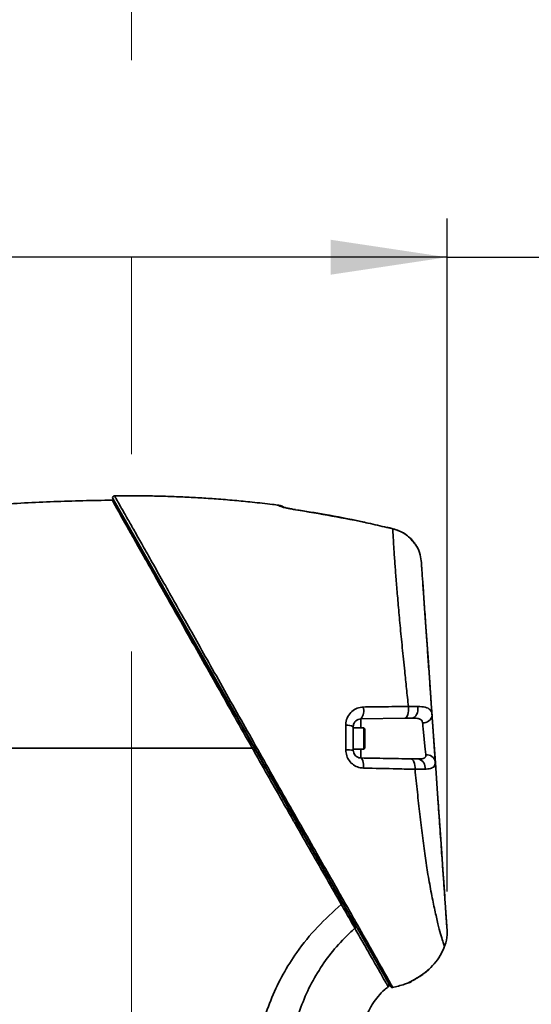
# Model space of a CAD drawing. Header units: millimetres. Extents: x 0 to 297, y 0 to 209.
# Tile 13 of 42: x 86 to 99, y 62 to 87. Entities that reach past the tile are written whole.
import ezdxf

# ---------------------------------------------------------------- set-up
doc = ezdxf.new("R2010")
doc.units = ezdxf.units.MM
doc.header["$PDSIZE"] = -1
doc.linetypes.add('CENTERX2', pattern=[20.32, 12.7, -2.54, 2.54, -2.54])
doc.layers.add('图层0', color=7, linetype='Continuous')
doc.styles.add('SLDTEXTSTYLE0', font='SIMSUN.TTC')
doc.styles.add('SLDTEXTSTYLE5', font='SIMSUN.TTC', dxfattribs={"bigfont": 'bigfont'})
doc.dimstyles.new('SLDDIMSTYLE0', dxfattribs={"dimtxt": 4.5, "dimasz": 3, "dimexe": 0, "dimexo": 0.0625, "dimgap": 1.125, "dimtad": 2, "dimlfac": 10, "dimrnd": 1e-09, "dimzin": 12, "dimdsep": 46, "dimtxsty": 'SLDTEXTSTYLE0', "dimsah": 1, "dimcen": 0.09, "dimadec": 0, "dimazin": 3, "dimtfac": 1, "dimtofl": 0, "dimtmove": 0, "dimatfit": 3, "dimfxl": 0, "dimfrac": 2, "dimtolj": 1, "dimtzin": 12, "dimarcsym": 0})
doc.dimstyles.new('SLDDIMSTYLE10', dxfattribs={"dimtxt": 3.5, "dimasz": 3, "dimexe": 0, "dimexo": 0.0625, "dimgap": 0.875, "dimtad": 0, "dimtih": 1, "dimtoh": 1, "dimdec": 6, "dimlfac": 2, "dimrnd": 1e-09, "dimzin": 12, "dimdsep": 46, "dimtxsty": 'SLDTEXTSTYLE0', "dimblk1": 'NONE', "dimblk2": 'NONE', "dimsah": 1, "dimcen": 0, "dimadec": 0, "dimazin": 3, "dimtfac": 1, "dimtmove": 0, "dimatfit": 3, "dimldrblk": 'NONE', "dimfxl": 0, "dimfrac": 2, "dimtolj": 1, "dimtzin": 12, "dimarcsym": 0})
doc.dimstyles.new('SLDDIMSTYLE7', dxfattribs={"dimtxt": 3.5, "dimasz": 3, "dimexe": 0, "dimexo": 0.0625, "dimgap": 0.875, "dimtad": 0, "dimtih": 1, "dimtoh": 1, "dimlfac": 3, "dimrnd": 1e-09, "dimzin": 12, "dimdsep": 46, "dimtxsty": 'SLDTEXTSTYLE0', "dimblk1": 'NONE', "dimblk2": 'NONE', "dimsah": 1, "dimcen": 0, "dimadec": 0, "dimazin": 3, "dimtol": 1, "dimtp": 0.03, "dimtm": -0.01, "dimtfac": 1, "dimtmove": 0, "dimatfit": 3, "dimldrblk": 'NONE', "dimfxl": 0, "dimfrac": 2, "dimtolj": 1, "dimarcsym": 0})
doc.dimstyles.new('SLDDIMSTYLE8', dxfattribs={"dimtxt": 3.5, "dimasz": 3, "dimexe": 0, "dimexo": 0.0625, "dimgap": 0.875, "dimtad": 0, "dimtih": 1, "dimtoh": 1, "dimlfac": 3, "dimrnd": 1e-09, "dimzin": 12, "dimdsep": 46, "dimtxsty": 'SLDTEXTSTYLE0', "dimblk1": 'NONE', "dimblk2": 'NONE', "dimsah": 1, "dimcen": 0, "dimadec": 0, "dimazin": 3, "dimtfac": 1, "dimtmove": 0, "dimatfit": 3, "dimldrblk": 'NONE', "dimfxl": 0, "dimfrac": 2, "dimtolj": 1, "dimtzin": 12, "dimarcsym": 0})
doc.dimstyles.new('SLDDIMSTYLE9', dxfattribs={"dimtxt": 3.5, "dimasz": 3, "dimexe": 0, "dimexo": 0.0625, "dimgap": 0.875, "dimtad": 0, "dimtih": 1, "dimtoh": 1, "dimlfac": 2, "dimrnd": 1e-09, "dimzin": 12, "dimdsep": 46, "dimtxsty": 'SLDTEXTSTYLE0', "dimblk1": 'NONE', "dimblk2": 'NONE', "dimsah": 1, "dimcen": 0, "dimadec": 0, "dimazin": 3, "dimtfac": 1, "dimtmove": 0, "dimatfit": 3, "dimldrblk": 'NONE', "dimfxl": 0, "dimfrac": 2, "dimtolj": 1, "dimtzin": 12, "dimarcsym": 0})

# ---------------------------------------------------------------- blocks, each defined once
blk = doc.blocks.new('_D_2')
at = {"layer": '图层0'}
for p, q in [((71.324, 74.053), (71.324, 82.281)), ((97.067, 64.926), (97.067, 82.281)), ((97.067, 81.281), (71.324, 81.281)), ((97.067, 81.281), (107.885, 81.281))]:
    blk.add_line(p, q, dxfattribs=at)
for points in [[(71.324, 81.281), (74.324, 80.831), (74.324, 81.731)], [(97.067, 81.281), (94.067, 81.731), (94.067, 80.831)]]:
    blk.add_solid(points, dxfattribs=at)
at = {"layer": '图层0', "insert": (100.029, 86.518), "char_height": 4.5, "attachment_point": 1, "style": 'SLDTEXTSTYLE0'}
blk.add_mtext('258', dxfattribs=at)
blk = doc.blocks.new('_D_7')
at = {"layer": '图层0'}
for p, q in [((71.324, 63.203), (71.324, 58.284)), ((71.324, 59.284), (60.747, 59.284)), ((88.924, 59.284), (71.324, 59.284))]:
    blk.add_line(p, q, dxfattribs=at)
for points in [[(71.324, 59.284), (74.324, 58.834), (74.324, 59.734)], [(88.924, 59.284), (85.924, 59.734), (85.924, 58.834)]]:
    blk.add_solid(points, dxfattribs=at)
at = {"layer": '图层0', "insert": (60.747, 64.521), "char_height": 4.5, "attachment_point": 1, "style": 'SLDTEXTSTYLE0'}
blk.add_mtext('176', dxfattribs=at)
blk = doc.blocks.new('_D_8')
at = {"layer": '图层0'}
for p, q in [((73.674, 109.653), (73.674, 105.145)), ((73.674, 106.145), (58.128, 106.145)), ((73.674, 106.145), (88.924, 106.145))]:
    blk.add_line(p, q, dxfattribs=at)
for points in [[(73.674, 106.145), (76.674, 105.695), (76.674, 106.595)], [(88.924, 106.145), (85.924, 106.595), (85.924, 105.695)]]:
    blk.add_solid(points, dxfattribs=at)
at = {"layer": '图层0', "insert": (58.128, 111.382), "char_height": 4.5, "attachment_point": 1, "style": 'SLDTEXTSTYLE0'}
blk.add_mtext('152.5', dxfattribs=at)
blk = doc.blocks.new('SW_SYMBOL_HOLE_DEPTH')
at = {"layer": '图层0', "color": 0}
for p, q in [((0, 875), (800, 875)), ((400, 875), (400, 75)), ((100, 555), (400, 75)), ((700, 555), (400, 75))]:
    blk.add_line(p, q, dxfattribs=at)
blk = doc.blocks.new('_D_22')
at = {"layer": '图层0'}
blk.add_line((190.522, 127.2), (169.468, 127.2), dxfattribs=at)
at = {"layer": '图层0', "xscale": 0.004072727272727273, "yscale": 0.004072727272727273, "zscale": 0.004072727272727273}
blk.add_blockref('SW_SYMBOL_HOLE_DEPTH', (183.231, 127.487), dxfattribs=at)
at = {"layer": '图层0', "attachment_point": 1, "style": 'SLDTEXTSTYLE0'}
for s, insert, char_height in [('0.03', (178.575, 132.101), 2), ('+', (177.412, 132.101), 2), ('%%c', (169.468, 131.273), 3.5), ('4', (173.338, 131.273), 3.5), ('6', (186.897, 131.273), 3.5), ('0.01', (178.575, 129.774), 2), ('+', (177.412, 129.774), 2)]:
    blk.add_mtext(s, dxfattribs=dict(at, insert=insert, char_height=char_height))
blk = doc.blocks.new('_None')
blk = doc.blocks.new('_D_23')
at = {"layer": '图层0'}
blk.add_line((232.317, 127.552), (258.142, 127.552), dxfattribs=at)
at = {"layer": '图层0', "char_height": 3.5, "attachment_point": 1}
for s, insert, style in [(' 贯穿', (247.958, 130.622), 'SLDTEXTSTYLE5'), ('%%c', (237.978, 130.622), 'SLDTEXTSTYLE0'), ('6-', (233.904, 130.622), 'SLDTEXTSTYLE0'), ('6.6', (241.848, 130.622), 'SLDTEXTSTYLE0'), ('圆周均布', (237.876, 126.549), 'SLDTEXTSTYLE5')]:
    blk.add_mtext(s, dxfattribs=dict(at, insert=insert, style=style))
blk = doc.blocks.new('_D_24')
at = {"layer": '图层0'}
blk.add_line((187.713, 100.037), (172.072, 100.037), dxfattribs=at)
at = {"layer": '图层0', "char_height": 3.5, "attachment_point": 1, "style": 'SLDTEXTSTYLE0'}
for s, insert in [('PCD', (172.072, 104.11)), ('%%c', (178.182, 104.11)), ('50', (182.052, 104.11))]:
    blk.add_mtext(s, dxfattribs=dict(at, insert=insert))
blk = doc.blocks.new('_D_25')
at = {"layer": '图层0'}
blk.add_line((195.24, 104.786), (220.862, 104.786), dxfattribs=at)
at = {"layer": '图层0', "xscale": 0.004072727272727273, "yscale": 0.004072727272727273, "zscale": 0.004072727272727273}
blk.add_blockref('SW_SYMBOL_HOLE_DEPTH', (213.122, 104.644), dxfattribs=at)
at = {"layer": '图层0', "char_height": 3.5, "attachment_point": 1}
for s, insert, style in [('4 x  M6 ', (196.828, 108.43), 'SLDTEXTSTYLE0'), (' 7', (216.788, 108.43), 'SLDTEXTSTYLE0'), ('圆周均布', (200.698, 104.357), 'SLDTEXTSTYLE5')]:
    blk.add_mtext(s, dxfattribs=dict(at, insert=insert, style=style))

msp = doc.modelspace()

# ---------------------------------------------------------------- linework, layer by layer
at = {"color": 7, "linetype": 'Continuous', "lineweight": 35}
for p, q in [((95.60348246, 62.4827305), (88.44291454, 75.05712234)), ((92.72827145, 74.88153503), (92.72827295, 74.88393125)), ((95.66579014, 74.27901171), (95.51425613, 74.31504773)), ((96.06953436, 69.69817683), (96.31170827, 69.69904127)), ((95.98305784, 69.39801528), (94.84301901, 69.37811583)), ((96.16132872, 69.40112701), (95.98305784, 69.39801528)), ((94.64650949, 69.17814629), (94.64650949, 68.5712252)), ((94.91650949, 69.14968574), (94.64650949, 69.14968574)), ((94.94650949, 69.11968574), (94.91650949, 69.14968574)), ((94.91650949, 69.14968574), (94.91650949, 68.59968574)), ((94.94650949, 69.11968574), (94.94650949, 68.62968574)), ((94.64650949, 68.59968574), (94.91650949, 68.59968574)), ((94.91650949, 68.59968574), (94.94650949, 68.62968574)), ((96.13310327, 68.34873715), (96.32459521, 68.34539465)), ((96.49850796, 68.08511907), (96.23937532, 68.07894012)), ((97.03421745, 63.6088144), (97.00343319, 63.51589101)), ((97.00343424, 63.51590243), (97.0342142, 63.60881172)), ((96.58199039, 62.90558947), (96.60509735, 62.92568891)), ((96.60465534, 62.92562205), (96.6061566, 62.92458274))]:
    msp.add_line(p, q, dxfattribs=at)
at = {"color": 8, "linetype": 'Continuous', "lineweight": 35}
for p, q in [((92.72826868, 74.87709959), (92.72827145, 74.88153503)), ((93.15821298, 74.77095237), (93.16039003, 74.77314473)), ((95.51720359, 74.31802034), (95.51425613, 74.31504773)), ((95.66837979, 74.28213415), (95.66579014, 74.27901171)), ((94.84301901, 69.37811583), (94.84301901, 69.14968574)), ((94.84301901, 68.59968574), (94.84301901, 68.37125566))]:
    msp.add_line(p, q, dxfattribs=at)
at = {"color": 7, "linetype": 'Continuous', "lineweight": 35, "flags": 128}
for points in [[(97.00655805, 64.78964915), (97.00554396, 64.80415239), (96.99653698, 64.93296109), (96.9796906, 65.17387989), (96.95731354, 65.49389189), (96.92809241, 65.91177959), (96.89385815, 66.40135883), (96.85392973, 66.97236866), (96.81133325, 67.58153307), (96.76510246, 68.24266943), (96.71639516, 68.93921958), (96.6665189, 69.6524833), (96.61991696, 70.31891862), (96.57525296, 70.95763633), (96.53730266, 71.50034171), (96.50365459, 71.98152079), (96.47786488, 72.35032082), (96.4580591, 72.63354796), (96.44562267, 72.81139095), (96.44121358, 72.87444136), (96.44121358, 72.87444136)], [(95.98305784, 69.39801528), (96.00342394, 69.40444153), (96.02258923, 69.42269355), (96.03962305, 69.45188505), (96.05369828, 69.49059852), (96.06413144, 69.53695408), (96.0704159, 69.58870079), (96.0722465, 69.64332588), (96.06953436, 69.69817683)], [(96.16132872, 69.40112701), (96.19559669, 69.40770255), (96.22801763, 69.42591483), (96.25704145, 69.45489309), (96.28128046, 69.49325184), (96.29957576, 69.53915706), (96.3110526, 69.59041394), (96.31516227, 69.64457181), (96.31170827, 69.69904127)], [(94.90911774, 68.11052132), (94.90910729, 68.16062708), (94.9062567, 68.20914718), (94.90068087, 68.25412559), (94.8926046, 68.29374908), (94.88235346, 68.32642027), (94.87034071, 68.35082207), (94.85705064, 68.36597077), (94.84301901, 68.37125566)], [(96.23937532, 68.07894012), (96.23956278, 68.13015691), (96.23509532, 68.18005556), (96.22616057, 68.22654016), (96.21313383, 68.26765818), (96.19656226, 68.30168255), (96.17714194, 68.3271841), (96.15568857, 68.34309169), (96.13310327, 68.34873715)]]:
    msp.add_lwpolyline(points, dxfattribs=at)
at = {"color": 8, "linetype": 'Continuous', "lineweight": 35, "flags": 128}
msp.add_lwpolyline([(96.14100691, 62.61156734), (96.11162042, 62.59367544), (96.07573277, 62.57849872)], dxfattribs=at)
at = {"color": 7, "linetype": 'Continuous', "lineweight": 35}
for centre, radius, start, end in [((88.48636552, 75.08186122), 0.05, 90.09586387, 209.668608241), ((92.69650949, 74.63879875), 0.25, 55.747851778, 82.51799991), ((94.56834153, 69.59343843), 0.3490151, 321.906726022, 15.186192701), ((96.45140581, 69.50202794), 0.22822744, 265.512127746, 354.481237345), ((94.49279484, 68.90178241), 0.31623597, 60.917020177, 97.033850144), ((94.49484989, 67.4152959), 1.16583583, 82.525404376, 92.015388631), ((96.27616814, 68.1247954), 0.22585218, 349.882121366, 77.618537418), ((96.54306402, 68.23137221), 0.22392402, 10.93380452, 96.453616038), ((95.51369988, 62.51914501), 0.04999971, 310.432393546, 29.336916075), ((95.64989581, 62.50226725), 0.04999998, 209.958727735, 285.855599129), ((95.99651025, 62.80842041), 0.25000047, 288.539466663, 314.035102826)]:
    msp.add_arc(centre, radius, start, end, dxfattribs=at)
at = {"color": 8, "linetype": 'Continuous', "lineweight": 35}
msp.add_arc((92.69654533, 74.62885445), 0.2502639, 57.850840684, 82.717619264, dxfattribs=at)
at = {"color": 7, "linetype": 'Continuous', "lineweight": 35}
for points, knots in [([(81.96690794, 74.53452057), (82.54023359, 74.60927039), (83.68662173, 74.75873571), (85.33885326, 74.89977353), (86.91821525, 74.99038985), (87.92194796, 75.00904093), (88.42390111, 75.01836808)], [0, 0, 0, 0, 0.2676726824, 0.5352224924, 0.7675710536, 1, 1, 1, 1]), ([(92.03857536, 68.62845345), (92.03857438, 68.6284552), (91.88925023, 68.89250061), (91.58959198, 69.42222603), (91.14537133, 70.20722432), (90.71080704, 70.97491062), (90.29233293, 71.7143903), (89.89612629, 72.41479312), (89.54030759, 73.04364168), (89.23016155, 73.59152516), (88.96596982, 74.05833248), (88.76359386, 74.41616701), (88.61778464, 74.67435453), (88.5176293, 74.85190309), (88.47000824, 74.93643705), (88.44455208, 74.98166259), (88.42842969, 75.01032096), (88.42553865, 75.0154667), (88.42389852, 75.01838596)], [0, 0, 0, 0, 0.0000005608, 0.0850594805, 0.1703838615, 0.2554341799, 0.340803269, 0.426455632, 0.5117302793, 0.5899102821, 0.6683763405, 0.7464809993, 0.8048139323, 0.8633123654, 0.9216118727, 0.9292603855, 0.9598681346, 1, 1, 1, 1]), ([(88.4678472, 74.99313078), (88.4741115, 74.9821303), (88.48504065, 74.96293805), (88.56234236, 74.82719156), (88.66203884, 74.65211847), (88.80806595, 74.39568601), (89.01020121, 74.04072423), (89.27402404, 73.57743532), (89.58365288, 73.0337083), (89.93902391, 72.40965519), (90.33481721, 71.71461815), (90.75272277, 70.98075061), (91.18657426, 70.21888108), (91.63030742, 69.43965872), (91.92944169, 68.91436078), (92.07877636, 68.65212004)], [0, 0, 0, 0, 0.0782129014, 0.1364559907, 0.1948985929, 0.2531759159, 0.3312762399, 0.4097380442, 0.4879139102, 0.5732304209, 0.658925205, 0.7443376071, 0.8294641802, 0.9148646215, 1, 1, 1, 1]), ([(92.7287845, 74.88538856), (92.67291837, 74.89294676), (92.44318403, 74.9240278), (92.06088111, 74.96562051), (91.57784143, 75.01307157), (91.12742395, 75.04964926), (90.68314796, 75.07925653), (90.24692147, 75.10201004), (89.82482509, 75.1178341), (89.49607709, 75.12563131), (89.27105951, 75.12895374), (89.136071, 75.13028881), (89.00531295, 75.13105571), (88.83881566, 75.13126553), (88.66226423, 75.13158006), (88.5339867, 75.13178766), (88.48644551, 75.1318646)], [0, 0, 0, 0, 0.0397667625, 0.1635300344, 0.2712318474, 0.3821463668, 0.4822851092, 0.5853136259, 0.6902702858, 0.7802330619, 0.8172731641, 0.8490158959, 0.8754591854, 0.9095120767, 0.9664640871, 1, 1, 1, 1]), ([(93.15821298, 74.77095237), (93.13215159, 74.77509032), (93.05429725, 74.78745183), (92.93315902, 74.81185381), (92.81949428, 74.84025952), (92.74303793, 74.86458141), (92.73320553, 74.87291519), (92.72826868, 74.87709959)], [0, 0, 0, 0, 0.11230754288, 0.33550129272, 0.55715896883, 0.77764913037, 1, 1, 1, 1]), ([(93.02627732, 74.79630445), (92.99424336, 74.80281949), (92.92931052, 74.81602548), (92.85877861, 74.83416362), (92.82179509, 74.84487212), (92.80755417, 74.85040639), (92.81001652, 74.84932519), (92.81017154, 74.84925713)], [0, 0, 0, 0, 0.2925499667, 0.5929988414, 0.832449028, 0.989451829, 1, 1, 1, 1]), ([(93.16051117, 74.7734522), (93.15209113, 74.77463196), (93.10675436, 74.78098425), (93.05913845, 74.78937713), (93.02701213, 74.79614955), (93.02627732, 74.79630445)], [0, 0, 0, 0, 0.1822482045, 0.9812958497, 1, 1, 1, 1]), ([(95.51425613, 74.31504773), (95.35209309, 74.3525801), (94.57258522, 74.53299589), (93.78330064, 74.66578652), (93.15821298, 74.77095237)], [0, 0, 0, 0, 0.208032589, 1, 1, 1, 1]), ([(95.02324752, 74.42634063), (94.96463431, 74.43998622), (94.59878377, 74.52515896), (93.97766729, 74.64248324), (93.41311707, 74.73147209), (93.16014627, 74.77134734)], [0, 0, 0, 0, 0.0952601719, 0.5945927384, 1, 1, 1, 1]), ([(95.66834704, 74.2820616), (95.63307996, 74.2905877), (95.58270183, 74.30276701), (95.53225835, 74.31430794), (95.51712769, 74.31776967)], [0, 0, 0, 0, 0.7000474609, 1, 1, 1, 1]), ([(96.06953436, 69.69817683), (96.05295605, 69.85287678), (96.01979845, 70.16228582), (95.96605309, 70.67208597), (95.91023557, 71.22085517), (95.85495221, 71.79153065), (95.80724749, 72.31386101), (95.76735484, 72.78193289), (95.73450545, 73.19412116), (95.70883736, 73.54309113), (95.68994372, 73.82816159), (95.6767638, 74.05145836), (95.66928041, 74.19790067), (95.66672659, 74.25724928), (95.66579014, 74.27901171)], [0, 0, 0, 0, 0.0688617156, 0.1377275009, 0.2332942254, 0.3291948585, 0.4247852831, 0.516127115, 0.6077405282, 0.6990795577, 0.7831062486, 0.8673491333, 0.9513585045, 1, 1, 1, 1]), ([(96.20099173, 73.9422583), (96.19700013, 73.94801106), (96.16284341, 73.99723838), (96.07556882, 74.07798536), (95.94038106, 74.17640014), (95.80151925, 74.24634153), (95.70656409, 74.26933045), (95.66755955, 74.27877356)], [0, 0, 0, 0, 0.0332805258, 0.2847872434, 0.5459658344, 0.8134972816, 1, 1, 1, 1]), ([(96.23143859, 73.89940649), (96.21918537, 73.9202019), (96.20677636, 73.94126168), (96.18935252, 73.95881424), (96.18913378, 73.95903459)], [0, 0, 0, 0, 0.9874461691, 1, 1, 1, 1]), ([(96.40083109, 73.45193023), (96.38982406, 73.52204164), (96.36732995, 73.66532219), (96.28928411, 73.84038613), (96.2140642, 73.91917696), (96.19895601, 73.93500238)], [0, 0, 0, 0, 0.4336684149, 0.8862502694, 1, 1, 1, 1]), ([(96.31854018, 73.75111844), (96.30729719, 73.77798406), (96.28946684, 73.82059047), (96.26062011, 73.85899269), (96.24996279, 73.87318026)], [0, 0, 0, 0, 0.6305534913, 1, 1, 1, 1]), ([(96.40083109, 73.45193023), (96.40246517, 73.42856284), (96.40713814, 73.36173898), (96.42111075, 73.16192922), (96.44506551, 72.81937237), (96.47722501, 72.35948457), (96.51302617, 71.84751724), (96.54880823, 71.33582005), (96.58247474, 70.85437373), (96.61581391, 70.37760628), (96.64796087, 69.9178861), (96.66837093, 69.62600902), (96.67857537, 69.48007892)], [0, 0, 0, 0, 0.065213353, 0.1864909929, 0.3078031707, 0.4406039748, 0.5734145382, 0.6660844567, 0.7590417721, 0.8516894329, 0.9258490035, 1, 1, 1, 1]), ([(96.41949907, 73.18496856), (96.41955775, 73.18412954), (96.41971061, 73.18194362), (96.4127695, 73.28120518), (96.40444059, 73.40031266), (96.40083109, 73.45193023)], [0, 0, 0, 0, 0.2608859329, 0.6796903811, 1, 1, 1, 1]), ([(94.45406994, 69.21563838), (94.45490556, 69.23656773), (94.45800114, 69.3141006), (94.5006531, 69.44368044), (94.6028887, 69.57458192), (94.74278878, 69.66502195), (94.85111045, 69.67825915), (94.9051689, 69.68486524)], [0, 0, 0, 0, 0.08495411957, 0.31471294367, 0.54751756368, 0.77418646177, 1, 1, 1, 1]), ([(94.9051689, 69.68486524), (95.06492129, 69.68716908), (95.45834175, 69.69284272), (95.84178949, 69.69618921), (96.06953436, 69.69817683)], [0, 0, 0, 0, 0.4060602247, 1, 1, 1, 1]), ([(96.31170827, 69.69904127), (96.38074208, 69.69578594), (96.51882272, 69.68927467), (96.6381969, 69.62264145), (96.67350456, 69.53876188), (96.67805211, 69.48613439), (96.67857537, 69.48007892)], [0, 0, 0, 0, 0.33239073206, 0.66484412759, 0.96143595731, 1, 1, 1, 1]), ([(94.84301901, 69.37811583), (94.81938185, 69.37517427), (94.77164538, 69.36923364), (94.71217539, 69.33141928), (94.6679814, 69.27707803), (94.64834416, 69.22147734), (94.64688823, 69.18709116), (94.64650949, 69.17814629)], [0, 0, 0, 0, 0.2315796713, 0.467687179, 0.7038695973, 0.9229676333, 1, 1, 1, 1]), ([(96.43354746, 69.27450026), (96.43308356, 69.27830806), (96.42971751, 69.30593767), (96.41752791, 69.33323723), (96.38231635, 69.36896766), (96.34667381, 69.38450658), (96.26932815, 69.4005254), (96.2114719, 69.40084769), (96.16132872, 69.40112701)], [0, 0, 0, 0, 0.0361965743, 0.2626440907, 0.3119733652, 0.5821299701, 0.6378380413, 1, 1, 1, 1]), ([(96.67857537, 69.48007892), (96.68308101, 69.415644), (96.69209201, 69.28677836), (96.70996882, 69.03112585), (96.72863854, 68.76413523), (96.74636521, 68.51063227), (96.75735529, 68.35346781), (96.76207833, 68.28592602), (96.76292314, 68.27384494)], [0, 0, 0, 0, 0.1914422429, 0.3828720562, 0.5745919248, 0.7664791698, 0.9582305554, 1, 1, 1, 1]), ([(94.45384988, 68.58041056), (94.45397386, 68.74709406), (94.45413198, 68.95968637), (94.45408096, 69.17018229), (94.45406994, 69.21563838)], [0, 0, 0, 0, 0.7840523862, 1, 1, 1, 1]), ([(96.51789522, 68.45387726), (96.51705038, 68.46210371), (96.51232526, 68.50811375), (96.50133189, 68.61514428), (96.48360951, 68.78762838), (96.46494577, 68.9692033), (96.44707244, 69.14302081), (96.43805443, 69.23068688), (96.43354746, 69.27450026)], [0, 0, 0, 0, 0.0417435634, 0.233469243, 0.4254488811, 0.6172814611, 0.8087265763, 1, 1, 1, 1]), ([(92.03859318, 68.62845345), (91.31903092, 68.62845346), (89.87992701, 68.62845347), (87.79674131, 68.62845343), (85.79515478, 68.62845343), (83.87614392, 68.62845346), (82.6035686, 68.62845345), (81.96728162, 68.62845345)], [0, 0, 0, 0, 0.2141250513, 0.4282439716, 0.6188231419, 0.8094117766, 1, 1, 1, 1]), ([(94.33719843, 64.59555597), (94.21332814, 64.81142986), (93.96512382, 65.24398581), (93.56271149, 65.94846313), (93.26926524, 66.46312794), (93.04976068, 66.8484325), (92.84365279, 67.21040686), (92.52226222, 67.77572036), (92.23146189, 68.28823008), (92.07021, 68.57271785), (92.03861824, 68.62845345)], [0, 0, 0, 0, 0.1794327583, 0.3595372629, 0.5391200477, 0.559131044, 0.6391942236, 0.7999854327, 0.9608140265, 1, 1, 1, 1]), ([(92.07877711, 68.65211872), (92.1939881, 68.44980123), (92.42438853, 68.04520409), (92.77072208, 67.43702136), (93.11547691, 66.83161096), (93.42318818, 66.29125129), (93.69121439, 65.82058101), (93.92225285, 65.41486344), (94.14749537, 65.01932391), (94.29073178, 64.76779209), (94.36235115, 64.64202411)], [0, 0, 0, 0, 0.1432116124, 0.2863964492, 0.4329626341, 0.5795124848, 0.6836465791, 0.7877722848, 0.8938844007, 1, 1, 1, 1]), ([(94.90911774, 68.11052132), (94.86964876, 68.11425753), (94.77961167, 68.12278063), (94.65053972, 68.18597285), (94.54109459, 68.29214054), (94.46775272, 68.42846512), (94.45849139, 68.52968301), (94.45384988, 68.58041056)], [0, 0, 0, 0, 0.167619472, 0.3823754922, 0.5894015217, 0.7942196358, 1, 1, 1, 1]), ([(94.64650949, 68.5712252), (94.64858491, 68.54956032), (94.65278633, 68.50570251), (94.68536872, 68.44724275), (94.73283642, 68.4025176), (94.78793789, 68.37630862), (94.82607232, 68.37281029), (94.84301901, 68.37125566)], [0, 0, 0, 0, 0.1908639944, 0.3863800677, 0.5940968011, 0.8196193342, 1, 1, 1, 1]), ([(94.84301901, 68.37125566), (95.06272093, 68.36742075), (95.50380365, 68.35972162), (95.92280512, 68.35240792), (96.13310327, 68.34873715)], [0, 0, 0, 0, 0.4980968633, 1, 1, 1, 1]), ([(96.32459521, 68.34539465), (96.33268158, 68.34531209), (96.37818382, 68.34484752), (96.44415794, 68.3500833), (96.48916777, 68.37166179), (96.51332881, 68.39989304), (96.52012294, 68.42473604), (96.51825036, 68.44923163), (96.51789522, 68.45387726)], [0, 0, 0, 0, 0.071156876, 0.400401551, 0.6447282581, 0.7089245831, 0.9447970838, 1, 1, 1, 1]), ([(96.23937532, 68.07894012), (96.0889101, 68.08315031), (95.65855232, 68.09519224), (95.20445187, 68.1044805), (94.90911774, 68.11052132)], [0, 0, 0, 0, 0.3496282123, 1, 1, 1, 1]), ([(97.00343424, 63.51590243), (97.00043797, 63.52280276), (96.98822829, 63.5509214), (96.95584379, 63.64003475), (96.89988323, 63.82489605), (96.83098444, 64.08937731), (96.75041992, 64.43927599), (96.66197974, 64.86659734), (96.57624003, 65.33971771), (96.49859715, 65.84416617), (96.42845082, 66.36495997), (96.36255124, 66.91551298), (96.30031091, 67.48802652), (96.25968676, 67.88197295), (96.23937532, 68.07894012)], [0, 0, 0, 0, 0.0290020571, 0.1181825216, 0.2076587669, 0.2967530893, 0.39110296, 0.4858801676, 0.5802680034, 0.664252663, 0.7484994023, 0.8324966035, 0.9162508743, 1, 1, 1, 1]), ([(96.76292314, 68.27384494), (96.76075162, 68.23777693), (96.75632978, 68.16433176), (96.67370696, 68.10624361), (96.57449059, 68.08837699), (96.50948931, 68.08558992), (96.49850796, 68.08511907)], [0, 0, 0, 0, 0.3075661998, 0.6262959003, 0.9368662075, 1, 1, 1, 1]), ([(96.76292314, 68.27384494), (96.77532529, 68.09648447), (96.80013217, 67.74172655), (96.84175589, 67.14647312), (96.88681358, 66.50211034), (96.92955858, 65.89082024), (96.96504931, 65.38327227), (96.99392313, 64.97035162), (97.01876183, 64.61513649), (97.03903586, 64.3251997), (97.0546381, 64.10207336), (97.06312193, 63.98074648), (97.06622986, 63.93629998), (97.06696294, 63.92581625)], [0, 0, 0, 0, 0.0851770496, 0.1703718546, 0.2944753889, 0.4186124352, 0.5124775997, 0.6066307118, 0.7004193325, 0.7908799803, 0.8816795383, 0.972091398, 1, 1, 1, 1]), ([(92.20909747, 55.67905149), (92.20349857, 55.92922514), (92.19230076, 56.42957311), (92.17101356, 57.17998731), (92.14707223, 57.93030003), (92.12271693, 58.68066519), (92.09519206, 59.43062422), (92.07882316, 60.18172987), (92.15538239, 60.90140769), (92.31351226, 61.57678167), (92.53581895, 62.20303843), (92.8259723, 62.80107088), (93.21351814, 63.41404895), (93.70785174, 64.02846936), (94.12741451, 64.40653956), (94.33718734, 64.59556696)], [0, 0, 0, 0, 0.07820372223, 0.15640765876, 0.23461119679, 0.31281504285, 0.39101862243, 0.46920574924, 0.54736291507, 0.61644988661, 0.68554101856, 0.7546300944, 0.82371794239, 0.91186256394, 1, 1, 1, 1]), ([(94.6893431, 63.98183289), (94.68934242, 63.98183407), (94.64957203, 64.05168786), (94.57339122, 64.18485983), (94.45433894, 64.39201419), (94.37676903, 64.52677583), (94.33718709, 64.59556462), (94.33718626, 64.59556605)], [0, 0, 0, 0, 0.0000064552, 0.3815711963, 0.6903184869, 0.9999935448, 1, 1, 1, 1]), ([(94.36234861, 64.64202859), (94.40075608, 64.57458273), (94.47740108, 64.43998946), (94.59455388, 64.23426204), (94.66787128, 64.10551222), (94.70837232, 64.03438995)], [0, 0, 0, 0, 0.3101461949, 0.618920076, 1, 1, 1, 1]), ([(97.03080073, 64.44296073), (97.03062676, 64.44544848), (97.02981553, 64.45704952), (97.03440209, 64.39145805), (97.04426085, 64.25047023), (97.0562872, 64.07848437), (97.06440491, 63.96239511), (97.06696326, 63.9258088)], [0, 0, 0, 0, 0.073053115, 0.340666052, 0.6083849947, 0.876579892, 1, 1, 1, 1]), ([(94.68934246, 63.98183233), (94.59790286, 63.89796964), (94.35773155, 63.67769949), (94.01209865, 63.27677068), (93.67289799, 62.77328732), (93.39823738, 62.2310291), (93.18611841, 61.66123507), (93.03667313, 61.07233024), (92.92506317, 60.35590841), (92.90745447, 59.51314109), (92.92304819, 58.55512506), (92.93062842, 57.59632699), (92.94308352, 56.63772438), (92.95610889, 55.99871317), (92.96262157, 55.67920811)], [0, 0, 0, 0, 0.0422706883, 0.1110263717, 0.1798009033, 0.2487184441, 0.3176901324, 0.3865975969, 0.4554662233, 0.5643376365, 0.6732529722, 0.7821685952, 0.8910844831, 1, 1, 1, 1]), ([(97.0342142, 63.60881172), (97.05260486, 63.70127339), (97.07382853, 63.80797837), (97.06777145, 63.91193923), (97.06696294, 63.92581625)], [0, 0, 0, 0, 0.86651681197, 1, 1, 1, 1]), ([(96.60465534, 62.92562205), (96.66510354, 62.9862409), (96.78797915, 63.10946342), (96.91713736, 63.31376651), (96.97760651, 63.45540532), (97.00343424, 63.51590243)], [0, 0, 0, 0, 0.3567952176, 0.7252728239, 1, 1, 1, 1]), ([(96.07573277, 62.57849872), (96.0766894, 62.57978037), (96.08025922, 62.58456301), (96.12709995, 62.60927792), (96.24006506, 62.66797967), (96.4118682, 62.76801784), (96.53327352, 62.86726714), (96.60465534, 62.92562205)], [0, 0, 0, 0, 0.0674957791, 0.2518697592, 0.4633276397, 0.6844565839, 1, 1, 1, 1]), ([(96.13990092, 62.61239128), (96.13980545, 62.612333), (96.13942609, 62.6121014), (96.15029152, 62.61835462), (96.17901286, 62.63375003), (96.23577344, 62.66436692), (96.31689078, 62.7106959), (96.41645214, 62.77445878), (96.50855704, 62.84001879), (96.56261649, 62.88828998), (96.58199039, 62.90558947)], [0, 0, 0, 0, 0.0213181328, 0.0847110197, 0.191369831, 0.3321233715, 0.4984557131, 0.6830749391, 0.8864199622, 1, 1, 1, 1]), ([(94.82383933, 55.67847002), (94.82384083, 55.69168972), (94.82388353, 56.0684053), (94.82378785, 56.77274045), (94.8238703, 57.75559657), (94.82369242, 58.63083269), (94.82427481, 59.39842189), (94.82263081, 60.05845887), (94.8272013, 60.59365056), (94.81628853, 61.00815168), (94.85344326, 61.32115224), (94.92072793, 61.57264664), (94.99849866, 61.76710444), (95.0777505, 61.92107313), (95.16687129, 62.0679489), (95.29044852, 62.23148592), (95.42212653, 62.37889969), (95.51835972, 62.45236964), (95.54987311, 62.47642878)], [0, 0, 0, 0, 0.005650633, 0.1610234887, 0.3010611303, 0.4257639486, 0.5351322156, 0.6291677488, 0.7078668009, 0.7639603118, 0.8061836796, 0.8420649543, 0.8749450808, 0.8955013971, 0.9160486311, 0.9483097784, 0.9830730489, 1, 1, 1, 1]), ([(95.65182258, 62.45089651), (95.75899498, 62.47734681), (95.90212303, 62.51267101), (96.03987674, 62.5646933), (96.07448228, 62.57776198)], [0, 0, 0, 0, 0.7487868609, 1, 1, 1, 1])]:
    msp.add_open_spline(points, degree=3, knots=knots, dxfattribs=at)
for points in [[(88.4678472, 74.99313078), (88.4653581, 74.99681435), (88.4603799, 75.00418149), (88.44956908, 75.01219049), (88.43720606, 75.01749837), (88.42833437, 75.0180901), (88.42389852, 75.01838596)], [(92.03857536, 68.62845345), (92.04396549, 68.63154007), (92.05474575, 68.63771329), (92.06797443, 68.64542778), (92.07710963, 68.65087905), (92.07822078, 68.65170638), (92.07877636, 68.65212004)], [(94.33719843, 64.59555597), (94.34207483, 64.59916091), (94.35182764, 64.60637079), (94.36131808, 64.61935397), (94.36574917, 64.63208998), (94.36348383, 64.63871273), (94.36235115, 64.64202411)], [(94.6893431, 63.98183289), (94.69381596, 63.98563717), (94.70276169, 63.99324573), (94.71054037, 64.00758255), (94.71322695, 64.02214988), (94.70999053, 64.03030993), (94.70837232, 64.03438995)]]:
    msp.add_open_spline(points, degree=3, dxfattribs=at)
at = {"color": 8, "linetype": 'Continuous', "lineweight": 35}
for points, knots in [([(88.48644549, 75.1318646), (88.48737288, 75.13023032), (88.49014895, 75.12533824), (88.52180866, 75.0695389), (88.59179388, 74.94615375), (88.69483194, 74.76444057), (88.82967943, 74.52655219), (88.9940869, 74.23638463), (89.1914168, 73.88794863), (89.42354397, 73.47774757), (89.68941981, 73.00756163), (89.98404766, 72.48628025), (90.30548316, 71.91730279), (90.65038259, 71.30652143), (91.02540472, 70.64222363), (91.42916092, 69.92671225), (91.85818852, 69.16663154), (92.2967921, 68.39051319), (92.74032853, 67.60755635), (93.1840127, 66.82616966), (93.59592882, 66.10221349), (93.97352241, 65.43978835), (94.31437047, 64.84217342), (94.60898158, 64.32545683), (94.8550558, 63.89276129), (95.05560397, 63.53891051), (95.22892803, 63.23200215), (95.37108595, 62.97911885), (95.48441581, 62.77661501), (95.58122632, 62.60274444), (95.65066024, 62.47741731), (95.65951532, 62.46127625), (95.66392378, 62.45324049)], [0, 0, 0, 0, 0.01456725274, 0.04360589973, 0.07273943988, 0.10179318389, 0.13155358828, 0.16139494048, 0.1911641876, 0.22415739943, 0.2572496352, 0.29025855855, 0.32550428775, 0.3608417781, 0.39610000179, 0.43644093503, 0.47690118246, 0.51724597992, 0.55941274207, 0.60169451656, 0.64386530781, 0.67994319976, 0.71609624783, 0.75212105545, 0.78000487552, 0.80796807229, 0.83583179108, 0.86365498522, 0.89156759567, 0.91941394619, 0.95988057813, 1, 1, 1, 1]), ([(96.19895601, 73.93500238), (96.15895024, 73.9830658), (96.06022133, 74.1016799), (95.86977706, 74.21809925), (95.72317843, 74.26187501), (95.66579014, 74.27901171)], [0, 0, 0, 0, 0.2930717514, 0.7232620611, 1, 1, 1, 1]), ([(95.54325273, 62.48473684), (95.54224235, 62.48644692), (95.53998524, 62.49026711), (95.50528838, 62.54967097), (95.45134172, 62.6434891), (95.37815257, 62.77134845), (95.28901271, 62.9274752), (95.1809553, 63.11714212), (95.08718565, 63.28184406), (94.99117047, 63.45052994), (94.87713599, 63.6510388), (94.75890875, 63.85929412), (94.6893451, 63.98182933)], [0, 0, 0, 0, 0.0934941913, 0.208859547, 0.3242222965, 0.4286616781, 0.5331009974, 0.6402069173, 0.7473131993, 0.7708777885, 0.8651869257, 1, 1, 1, 1]), ([(96.07531069, 62.57507312), (96.07516554, 62.57389542), (96.07489876, 62.57173084), (96.0754716, 62.57637937), (96.07573277, 62.57849872)], [0, 0, 0, 0, 0.54408015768, 1, 1, 1, 1])]:
    msp.add_open_spline(points, degree=3, knots=knots, dxfattribs=at)
at = {"color": 7, "linetype": 'Continuous', "lineweight": 0}
msp.add_point((97.06696297, 63.9258157), dxfattribs=at)
at = {"layer": '图层0', "linetype": 'CENTERX2', "lineweight": 18, "ltscale": 2}
msp.add_line((88.92386352, 45.71980931), (88.92386352, 180.15224632), dxfattribs=at)

# ---------------------------------------------------------------- dimensions: what is measured, and where the dimension line sits
at = {"layer": '图层0'}
for p1, text, dimstyle, picture, middle in [((0.80422623, 0.5785), '<>{\\fGDT;x}6', 'SLDDIMSTYLE7', '_D_22', (179.20098251, 129.73728335)), ((1.46695939, 0.85281386), '6-<> 贯穿\\P圆周均布', 'SLDDIMSTYLE8', '_D_23', (246.02340753, 127.04943743)), ((13.65644973, 5.44499084), 'PCD<>', 'SLDDIMSTYLE9', '_D_24', (179.09893102, 102.57388374))]:
    dim = msp.add_diameter_dim_2p(p1=p1, p2=(0, 0), text=text, dimstyle=dimstyle, dxfattribs=at)
    dim.commit()
    dim.dimension.update_dxf_attribs({"geometry": picture, "text_midpoint": middle, "dimtype": 163})
for base, p1, p2, picture, middle in [((88.92386352, 106.14519071), (73.67386352, 110.65345345), (88.92386352, 45.71980931), '_D_8', (64.67484398, 106.14519071)), ((71.32386352, 81.28130056), (97.06696297, 63.9258157), (71.32386352, 73.05345345), '_D_2', (103.95686513, 81.28130056)), ((71.32386352, 59.28425163), (88.92386352, 45.71980931), (71.32386352, 64.20345345), '_D_7', (64.67484398, 59.28425163))]:
    dim = msp.add_linear_dim(base=base, p1=p1, p2=p2, dimstyle='SLDDIMSTYLE0', dxfattribs=at)
    dim.commit()
    dim.dimension.update_dxf_attribs({"geometry": picture, "text_midpoint": middle, "dimtype": 160})
dim = msp.add_diameter_dim_2p(p1=(1.3785241, 0.6155021), p2=(0, 0), text='4 x  M6 {\\fGDT;x} 7\\P圆周均布\\P', dimstyle='SLDDIMSTYLE10', override={"dimpost": '<>'}, dxfattribs=at)
dim.commit()
dim.dimension.update_dxf_attribs({"geometry": '_D_25', "text_midpoint": (208.84477364, 104.57088913), "dimtype": 163})

doc.saveas('drawing.dxf')
